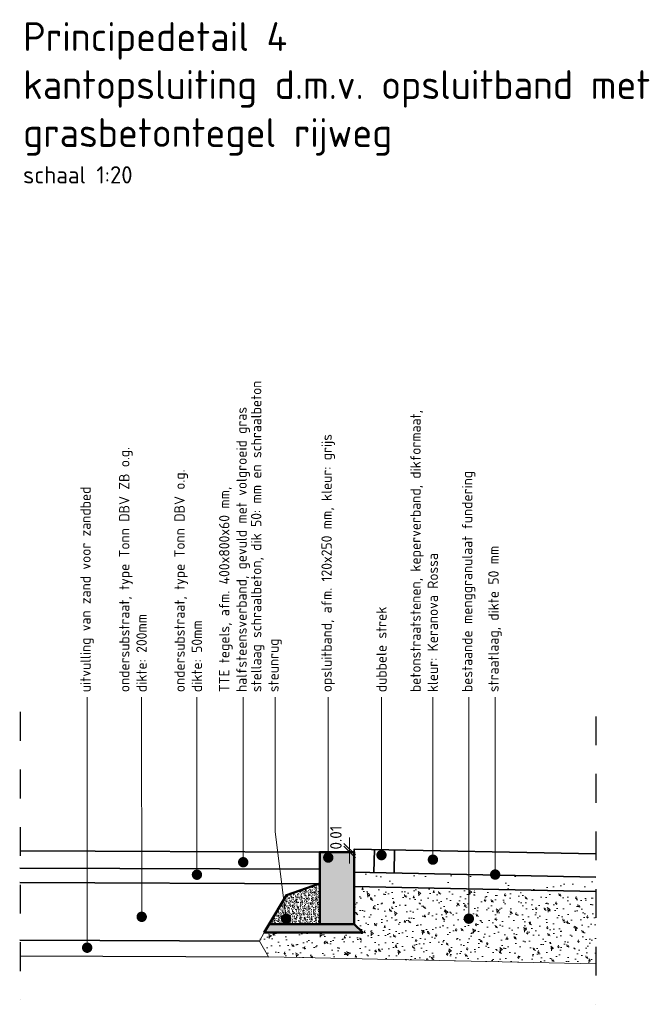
# Model space of a CAD drawing. Header units: metres. Extents: x 0 to 167615, y 0 to 462701.
# Tile 7 of 16: x 167560.39 to 167562.54, y 462694.52 to 462697.94. Entities that reach past the tile are written whole.
import ezdxf
from ezdxf import colors
from ezdxf.entities.mleader import LeaderData, LeaderLine
from ezdxf.math import Vec2, Vec3

# ---------------------------------------------------------------- set-up
doc = ezdxf.new("R2010")
doc.units = ezdxf.units.M
doc.header["$LTSCALE"] = 0.02
doc.linetypes.add('VH-OPSLUITBAND_120X250', pattern=[26, 16, -4, 2, -4])
doc.linetypes.add('XX-AFBREEK', pattern=[7, 4, -1, 1, -1])
for name, color, linetype, lineweight in [('B-WE-VH-VERHARDING_FUNDERING-AD', 252, 'Continuous', 18), ('B-WE-VH-VERHARDING_FUNDERING_GRANULAAT_MENG-G', 8, 'Continuous', 18), ('N-WE-GC-BETONVORM-AD-20', 254, 'Continuous', 18), ('N-WE-GW-GROND_ZAND_FUNDERINGSZAND-AD-20', 7, 'Continuous', 18), ('N-WE-GW-GROND_ZAND_FUNDERINGSZAND-G', 7, 'Continuous', 35), ('N-WE-GW-GROND_ZAND_FUNDERINGSZAND-GD', 7, 'Continuous', 50), ('N-WE-GW-MAAIVELD-GD', 90, 'GW-MAAIVELD', 25), ('N-WE-VH-KANTOPSLUITING_OPSLUITBAND_120X250-GD', 150, 'VH-OPSLUITBAND_120X250', 50), ('N-WE-VH-VERHARDING_BETON_SCHRAAL-AD', 254, 'Continuous', 18), ('N-WE-VH-VERHARDING_BETON_SCHRAAL-GD', 10, 'Continuous', 50), ('N-WE-VH-VERHARDING_BETONSTRAATSTEEN-G', 10, 'Continuous', 35), ('N-WE-VH-VERHARDING_FUNDERING-AD-20', 1, 'Continuous', 9), ('N-WE-VH-VERHARDING_FUNDERING-G', 7, 'Continuous', 35), ('N-WE-VH-VERHARDING_GRASBETONSTEEN-G', 70, 'Continuous', 35), ('X-XX-AL-AANPIJLING-T18', 10, 'Continuous', 18), ('X-XX-AL-AFBREEKLIJN-GD', 8, 'XX-AFBREEK', 25), ('X-XX-AL-M', 7, 'Continuous', 18), ('X-XX-AL-T50', 130, 'Continuous', 50)]:
    doc.layers.add(name, color=color, linetype=linetype, lineweight=lineweight)
doc.styles.add('NLCS-ISO', font='NLCS-ISO.ttf')
doc.styles.add('NLCS-ISO-M20-T50', font='NLCS-ISO.ttf', dxfattribs={"height": 0.1})
doc.linetypes.add('GW-MAAIVELD', pattern='A,12,[40,NLCS.SHX,S=1,R=0,X=0,Y=-0.5],12', length=24)
doc.dimstyles.new('NLCS RODOR-DIM-020$0', dxfattribs={"dimscale": 0.02, "dimtxt": 2, "dimasz": 2, "dimexe": 1.25, "dimexo": 0.625, "dimtad": 1, "dimzin": 1, "dimdsep": 46, "dimtxsty": 'NLCS-ISO', "dimblk": 'OBLIQUE', "dimcen": 0, "dimse1": 1, "dimse2": 1, "dimclrd": 256, "dimclre": 1, "dimclrt": 256, "dimadec": 0, "dimazin": 0, "dimtfac": 1, "dimtmove": 2, "dimatfit": 3, "dimfxl": 1, "dimtolj": 1, "dimtzin": 0, "dimlwd": -1, "dimlwe": -1, "dimarcsym": 0})

# ---------------------------------------------------------------- blocks, each defined once
blk = doc.blocks.new('_Dot')
at = {"color": 0, "linetype": 'ByBlock', "lineweight": -2}
blk.add_line((-0.5, 0), (-1, 0), dxfattribs=at)
at = {"color": 0, "linetype": 'ByBlock', "const_width": 0.5}
blk.add_lwpolyline([(-0.25, 0, 1), (0.25, 0, 1)], format="xyb", close=True, dxfattribs=at)
blk = doc.blocks.new('_Oblique')
at = {"color": 0, "linetype": 'ByBlock', "lineweight": -2}
blk.add_line((-0.5, -0.5), (0.5, 0.5), dxfattribs=at)
blk = doc.blocks.new('*D7')
at = {"layer": 'Defpoints', "color": 0, "transparency": 16777216}
for p in [(167561.5352, 462695.0564), (167561.5511, 462695.0464), (167561.5513, 462695.0564)]:
    blk.add_point(p, dxfattribs=at)
at = {"layer": 'X-XX-AL-M', "transparency": 16777216}
for p, q in [((167561.5352, 462695.0564), (167561.5352, 462695.0964)), ((167561.5352, 462695.0464), (167561.5352, 462695.0564)), ((167561.5352, 462695.0464), (167561.5352, 462695.0064))]:
    blk.add_line(p, q, dxfattribs=at)
at = {"layer": 'X-XX-AL-M', "transparency": 16777216, "xscale": 0.04, "yscale": 0.04, "zscale": 0.04}
for p, rotation in [((167561.5352, 462695.0564), 270), ((167561.5352, 462695.0464), 90)]:
    blk.add_blockref('_Oblique', p, dxfattribs=dict(at, rotation=rotation))
at = {"layer": 'X-XX-AL-M', "transparency": 16777216, "insert": (167561.4873, 462695.0964), "char_height": 0.04, "attachment_point": 5, "rotation": 90, "style": 'NLCS-ISO'}
blk.add_mtext('\\A1;0.01', dxfattribs=at)

msp = doc.modelspace()

# ---------------------------------------------------------------- hatches: boundary and pattern name
at = {"layer": 'B-WE-VH-VERHARDING_FUNDERING-AD'}
h = msp.add_hatch(dxfattribs=at)
h.set_pattern_fill('AR-CONC', color=256, scale=0.01, angle=48.8532)
h.set_pattern_definition([(98.853192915, (-13.6579, -3.64622), (0.0519204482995, 0.0498825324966), [0.0075, -0.0825]), (43.853192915, (-13.6579, -3.64622), (-0.06577173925, 0.039045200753), [0.006, -0.066]), (149.304637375, (-13.65357, -3.642064), (-0.013851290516, 0.088927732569), [0.0063740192, -0.0701142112]), (95.037392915, (-13.67296, -3.63306), (0.082687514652, 0.069475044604), [0.01125, -0.12375]), (145.488828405, (-13.66607, -3.62727), (-0.011853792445, 0.13447857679), [0.0095610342, -0.105171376]), (40.037356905, (-13.67296, -3.63306), (-0.011853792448, 0.13447857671), [0.009, -0.0990000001]), (69.853192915, (-13.662614, -3.62882), (0.069594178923, 0.0184567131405), [0.0075, -0.0825]), (14.853192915, (-13.662614, -3.62882), (-0.038595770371, 0.066036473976), [0.006, -0.066]), (120.304637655, (-13.656814, -3.62728), (0.030998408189, 0.084493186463), [0.006374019, -0.0701142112]), (86.353192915, (-13.657899, -3.64622), (-0.0242676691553, 0.0228197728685), [0, -0.0652, 0, -0.067, 0, -0.06625]), (56.353192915, (-13.6579, -3.64622), (-0.0123905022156, 0.0457617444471), [0, -0.0382, 0, -0.0637, 0, -0.02525]), (16.353192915, (-13.672572, -3.663014), (0.036823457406, 0.0387141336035), [0, -0.025, 0, -0.078, 0, -0.1035]), (6.353192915, (-13.67915, -3.670544), (0.0308349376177, 0.0505022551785), [0, -0.0325, 0, -0.0518, 0, -0.0735])])
h.paths.add_polyline_path([(167561.2533, 462694.6819), (167561.2214, 462694.7372), (167561.2385, 462694.7667), (167561.5808, 462694.7667), (167561.5511, 462694.7964), (167561.5511, 462694.9263), (167562.39, 462694.8978), (167562.39, 462694.6582)])
at = {"layer": 'N-WE-GC-BETONVORM-AD-20'}
h = msp.add_hatch(color=256, dxfattribs=at)
h.dxf.hatch_style = 1
h.paths.add_polyline_path([(167561.4311, 462694.7964), (167561.5511, 462694.7964), (167561.5511, 462695.0464), (167561.4311, 462695.0464)])
at = {"layer": 'N-WE-GW-GROND_ZAND_FUNDERINGSZAND-AD-20'}
h = msp.add_hatch(dxfattribs=at)
h.set_pattern_fill('AGW-GROND_ZAND_FUNDERINGSZAND', color=256, scale=0.05, pattern_type=2)
h.set_pattern_definition([(37.5, (-13.6579, -3.64622), (-0.003149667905, 0.096341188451), [0, -0.076, 0, -0.085, 0, -0.08125]), (7.5, (-13.6579, -3.64622), (0.088488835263, 0.14110730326), [0, -0.041, 0, -0.0685, 0, -0.02625]), (327.5, (-13.7194, -3.64622), (0.155707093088, 0.000282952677), [0, -0.025, 0, -0.09, 0, -0.1175]), (317.5, (-13.7194, -3.64622), (0.15030633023, 0.043883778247), [0, -0.0125, 0, -0.059, 0, -0.0675])])
h.paths.add_polyline_path([(167561.5511, 462694.9764), (167561.5511, 462694.9263), (167562.39, 462694.9096), (167562.39, 462694.9596)])
at = {"layer": 'N-WE-VH-VERHARDING_BETON_SCHRAAL-AD'}
h = msp.add_hatch(dxfattribs=at)
h.set_pattern_fill('ACO-BETON_LICHT-SO', color=256, scale=0.005, pattern_type=2)
h.set_pattern_definition([(50, (-11.617152, -3.778844), (0.0182184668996, -0.0015939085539), [0.001905, -0.020955]), (355, (-11.617152, -3.778844), (-0.0035242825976, 0.0191056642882), [0.001524, -0.016764]), (100.451, (-11.615633, -3.778977), (0.0146942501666, 0.017511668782), [0.001619, -0.017809]), (46.1842, (-11.617152, -3.773764), (0.0271079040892, -0.0042042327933), [0.0028575, -0.0314325]), (96.6356, (-11.614893, -3.774114), (0.0237404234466, 0.024742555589), [0.0024285, -0.0267135]), (351.184, (-11.617152, -3.773764), (0.0237404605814, 0.024742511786), [0.002286, -0.025146]), (21, (-11.614612, -3.775034), (0.01516148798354, -0.01022655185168), [0.001905, -0.020955]), (326, (-11.614612, -3.775034), (0.0061802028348, 0.0184187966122), [0.001524, -0.016764]), (71.4514, (-11.613348, -3.775886), (0.021341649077, 0.0081922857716), [0.001619, -0.017809]), (37.5, (-11.6171515, -3.778844), (0.00030886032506, 0.008455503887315), [0, -0.0165608, 0, -0.017018, 0, -0.0168275]), (7.5, (-11.6171515, -3.778844), (0.00668196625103, 0.01001805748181), [0, -0.0097028, 0, -0.0161798, 0, -0.0064135]), (327.5, (-11.622816, -3.778844), (0.01355905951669, -0.00057287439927), [0, -0.00635, 0, -0.019812, 0, -0.026289]), (317.5, (-11.625356, -3.778844), (0.0148129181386, 0.00254264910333), [0, -0.008255, 0, -0.0131572, 0, -0.018669])])
h.paths.add_polyline_path([(167561.4311, 462694.7964), (167561.4311, 462694.9367), (167561.3154, 462694.8967), (167561.256, 462694.7964)])
at = {"layer": 'N-WE-VH-VERHARDING_FUNDERING-AD-20'}
h = msp.add_hatch(dxfattribs=at)
h.set_pattern_fill('AVH-FUNDERING_ZAND', color=256, scale=0.003, pattern_type=2)
h.set_pattern_definition([(37.5, (-8.4609236, -3.8333), (-0.00018898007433, 0.00578047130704), [0, -0.00456, 0, -0.0051, 0, -0.004875]), (7.5, (-8.460924, -3.8333), (0.0053093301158, 0.00846643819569), [0, -0.00246, 0, -0.00411, 0, -0.001575]), (327.5, (-8.4646136, -3.8333), (0.009342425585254, 1.697716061e-05), [0, -0.0015, 0, -0.0054, 0, -0.00705]), (317.5, (-8.464614, -3.8333), (0.00901837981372, 0.0026330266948), [0, -0.00075, 0, -0.00354, 0, -0.00405])])
h.paths.add_polyline_path([(167561.5808, 462694.7667), (167561.5511, 462694.7964), (167561.2556, 462694.7964), (167561.2385, 462694.7667)])

# ---------------------------------------------------------------- linework, layer by layer
at = {"layer": 'B-WE-VH-VERHARDING_FUNDERING_GRANULAAT_MENG-G', "flags": 128}
msp.add_lwpolyline([(167562.39, 462694.6582), (167561.2533, 462694.6819), (167561.2214, 462694.7372), (167561.2385, 462694.7667), (167561.2385, 462694.7667), (167561.5808, 462694.7667), (167561.5511, 462694.7964), (167561.5511, 462694.9263), (167562.39, 462694.9096)], dxfattribs=at)
at = {"layer": 'N-WE-GW-GROND_ZAND_FUNDERINGSZAND-G', "flags": 128}
for points in [[(167561.4307, 462694.9364), (167560.3896, 462694.9405)], [(167561.5485, 462694.9264), (167562.39, 462694.9096)]]:
    msp.add_lwpolyline(points, dxfattribs=at)
at = {"layer": 'N-WE-GW-GROND_ZAND_FUNDERINGSZAND-GD'}
msp.add_lwpolyline([(167561.4311, 462694.7964), (167561.4311, 462694.9367), (167561.3154, 462694.8967), (167561.2556, 462694.7964)], close=True, dxfattribs=at)
at = {"layer": 'N-WE-GW-MAAIVELD-GD', "flags": 128}
msp.add_lwpolyline([(167560.39, 462694.6854), (167561.2533, 462694.6819)], dxfattribs=at)
at = {"layer": 'N-WE-VH-KANTOPSLUITING_OPSLUITBAND_120X250-GD', "linetype": 'Continuous', "flags": 128}
msp.add_lwpolyline([(167561.4311, 462694.7964), (167561.5511, 462694.7964), (167561.5511, 462695.0464), (167561.4311, 462695.0464)], close=True, dxfattribs=at)
at = {"layer": 'N-WE-VH-VERHARDING_BETON_SCHRAAL-GD', "flags": 128}
msp.add_lwpolyline([(167561.5511, 462694.7964), (167561.2556, 462694.7964), (167561.2385, 462694.7667), (167561.5808, 462694.7667)], close=True, dxfattribs=at)
at = {"layer": 'N-WE-VH-VERHARDING_BETONSTRAATSTEEN-G', "flags": 128}
for points in [[(167561.5511, 462695.0564), (167561.5511, 462695.0564), (167562.39, 462695.0396)], [(167561.5511, 462695.0464), (167561.5511, 462695.0564)], [(167561.6211, 462695.055), (167561.6211, 462695.055), (167561.6195, 462694.975)], [(167561.6911, 462695.0536), (167561.6895, 462694.9736)], [(167561.5495, 462694.9764), (167562.39, 462694.9596)]]:
    msp.add_lwpolyline(points, dxfattribs=at)
at = {"layer": 'N-WE-VH-VERHARDING_FUNDERING-G', "flags": 128}
msp.add_lwpolyline([(167561.2214, 462694.7372), (167560.3888, 462694.7405)], dxfattribs=at)
at = {"layer": 'N-WE-VH-VERHARDING_GRASBETONSTEEN-G', "flags": 128}
for points in [[(167561.4311, 462695.0464), (167560.39, 462695.0505)], [(167561.4309, 462694.9864), (167560.3898, 462694.9905)]]:
    msp.add_lwpolyline(points, dxfattribs=at)
at = {"layer": 'X-XX-AL-AFBREEKLIJN-GD'}
for p, q in [((167560.39, 462695.5328), (167560.39, 462694.5328)), ((167562.39, 462695.5176), (167562.39, 462694.5176))]:
    msp.add_line(p, q, dxfattribs=at)

# ---------------------------------------------------------------- texts
at = {"layer": 'X-XX-AL-T50', "ltscale": 0.5, "insert": (167560.4006, 462697.9282), "char_height": 0.1, "width": 2.321051, "attachment_point": 1, "style": 'NLCS-ISO-M20-T50'}
msp.add_mtext('{\\C4;Principedetail 4\\Pkantopsluiting d.m.v. opsluitband met grasbetontegel rijweg\\P\\H0.6x;\\C3;schaal 1:20}', dxfattribs=at)

# ---------------------------------------------------------------- dimensions: what is measured, and where the dimension line sits
at = {"layer": 'X-XX-AL-M'}
dim = msp.add_linear_dim(base=(167561.5352, 462695.0564), p1=(167561.5511, 462695.0464), p2=(167561.5513, 462695.0564), angle=90, dimstyle='NLCS RODOR-DIM-020$0', dxfattribs=at)
dim.commit()
dim.dimension.update_dxf_attribs({"geometry": '*D7', "text_midpoint": (167561.4873, 462695.0964), "dimtype": 160})

# ---------------------------------------------------------------- leaders
at = {"layer": 'X-XX-AL-AANPIJLING-T18'}
ml = msp.add_multileader_mtext('Standard', dxfattribs=at)
ml.set_content('{\\C2;stellaag schraalbeton, dik 50: mm en schraalbeton steunrug}', color=256, style='NLCS-ISO-M20-T50')
ml.set_leader_properties(color=256, linetype='ByLayer', lineweight=-1)
ml.set_arrow_properties(name='DOT')
ml.build(insert=Vec2(0, 0))
ml.multileader.update_dxf_attribs({"text_left_attachment_type": 3, "text_right_attachment_type": 5, "dogleg_length": 0.036, "arrow_head_size": 0.036})
ctx = ml.context
ctx.base_point, ctx.char_height, ctx.arrow_head_size, ctx.landing_gap_size, ctx.plane_origin, ctx.plane_x_axis, ctx.plane_y_axis = Vec3(167561.2758, 462695.5837), 0.036, 0.036, 0.018, Vec3(167561.2758, 462694.9902), Vec3(0, 1), Vec3(-1, 0)
ctx.left_attachment, ctx.right_attachment = 3, 5
notes = []
notes.append((ctx, [(0, (1, 1, 0), (167561.2758, 462695.5091), (0, 1), 0.0746, [(0, [(167561.3144, 462694.8149), (167561.2763, 462695.1165)], 0, [])])]))
ctx.mtext.insert, ctx.mtext.text_direction, ctx.mtext.rotation, ctx.mtext.width, ctx.mtext.flow_direction = Vec3(167561.1924, 462695.6017), Vec3(0, 1), 1.570796, 1.197054, 5
ml = msp.add_multileader_mtext('Standard', dxfattribs=at)
ml.set_content('{\\C2;TTE tegels, afm. 400x800x60 mm, halfsteensverband, gevuld met volgroeid gras}', color=256, style='NLCS-ISO-M20-T50')
ml.set_leader_properties(color=256, linetype='ByLayer', lineweight=-1)
ml.set_arrow_properties(name='DOT')
ml.build(insert=Vec2(0, 0))
ml.multileader.update_dxf_attribs({"text_left_attachment_type": 3, "text_right_attachment_type": 5, "dogleg_length": 0.036, "arrow_head_size": 0.036})
ctx = ml.context
ctx.base_point, ctx.char_height, ctx.arrow_head_size, ctx.landing_gap_size, ctx.plane_origin, ctx.plane_x_axis, ctx.plane_y_axis = Vec3(167561.1649, 462695.5837), 0.036, 0.036, 0.018, Vec3(167561.1649, 462695.0288), Vec3(0, 1), Vec3(-1, 0)
ctx.left_attachment, ctx.right_attachment = 3, 5
notes.append((ctx, [(0, (1, 1, 0), (167561.1649, 462695.5477), (0, 1), 0.036, [(0, [(167561.1654, 462695.011)], 0, [])])]))
ctx.mtext.insert, ctx.mtext.text_direction, ctx.mtext.rotation, ctx.mtext.width, ctx.mtext.flow_direction = Vec3(167561.0815, 462695.6017), Vec3(0, 1), 1.570796, 1.058617, 5
ml = msp.add_multileader_mtext('Standard', dxfattribs=at)
ml.set_content('{\\C2;opsluitband, afm. 120x250 mm, kleur: grijs}', color=256, style='NLCS-ISO-M20-T50')
ml.set_leader_properties(color=256, linetype='ByLayer', lineweight=-1)
ml.set_arrow_properties(name='DOT')
ml.build(insert=Vec2(0, 0))
ml.multileader.update_dxf_attribs({"text_left_attachment_type": 3, "text_right_attachment_type": 5, "dogleg_length": 0.036, "arrow_head_size": 0.036})
ctx = ml.context
ctx.base_point, ctx.char_height, ctx.arrow_head_size, ctx.landing_gap_size, ctx.plane_origin, ctx.plane_x_axis, ctx.plane_y_axis = Vec3(167561.4605, 462695.5837), 0.036, 0.036, 0.018, Vec3(167561.4605, 462695.2578), Vec3(0, 1), Vec3(-1, 0)
ctx.left_attachment, ctx.right_attachment = 3, 5
notes.append((ctx, [(0, (1, 1, 0), (167561.4605, 462695.5499), (0, 1), 0.0337, [(0, [(167561.4609, 462695.027)], 0, [])])]))
ctx.mtext.insert, ctx.mtext.text_direction, ctx.mtext.rotation, ctx.mtext.width, ctx.mtext.flow_direction = Vec3(167561.4371, 462695.6017), Vec3(0, 1), 1.570796, 1.058617, 5
ml = msp.add_multileader_mtext('Standard', dxfattribs=at)
ml.set_content('{\\C2;dubbele strek}', color=256, style='NLCS-ISO-M20-T50')
ml.set_leader_properties(color=256, linetype='ByLayer', lineweight=-1)
ml.set_arrow_properties(name='DOT')
ml.build(insert=Vec2(0, 0))
ml.multileader.update_dxf_attribs({"text_left_attachment_type": 3, "text_right_attachment_type": 5, "dogleg_length": 0.036, "arrow_head_size": 0.036})
ctx = ml.context
ctx.base_point, ctx.char_height, ctx.arrow_head_size, ctx.landing_gap_size, ctx.plane_origin, ctx.plane_x_axis, ctx.plane_y_axis = Vec3(167561.6453, 462695.5837), 0.036, 0.036, 0.018, Vec3(167561.6453, 462695.0288), Vec3(0, 1), Vec3(-1, 0)
ctx.left_attachment, ctx.right_attachment = 3, 5
notes.append((ctx, [(0, (1, 1, 0), (167561.6453, 462695.5477), (0, 1), 0.036, [(0, [(167561.6458, 462695.0356)], 0, [])])]))
ctx.mtext.insert, ctx.mtext.text_direction, ctx.mtext.rotation, ctx.mtext.width, ctx.mtext.flow_direction = Vec3(167561.6273, 462695.6017), Vec3(0, 1), 1.570796, 1.058617, 5
ml = msp.add_multileader_mtext('Standard', dxfattribs=at)
ml.set_content('{\\C2;betonstraatstenen, keperverband, dikformaat, kleur: Keranova Rossa}', color=256, style='NLCS-ISO-M20-T50')
ml.set_leader_properties(color=256, linetype='ByLayer', lineweight=-1)
ml.set_arrow_properties(name='DOT')
ml.build(insert=Vec2(0, 0))
ml.multileader.update_dxf_attribs({"text_left_attachment_type": 3, "text_right_attachment_type": 5, "dogleg_length": 0.036, "arrow_head_size": 0.036})
ctx = ml.context
ctx.base_point, ctx.char_height, ctx.arrow_head_size, ctx.landing_gap_size, ctx.plane_origin, ctx.plane_x_axis, ctx.plane_y_axis = Vec3(167561.8239, 462695.5837), 0.036, 0.036, 0.018, Vec3(167561.8239, 462695.0288), Vec3(0, 1), Vec3(-1, 0)
ctx.left_attachment, ctx.right_attachment = 3, 5
notes.append((ctx, [(0, (1, 1, 0), (167561.8239, 462695.5477), (0, 1), 0.036, [(0, [(167561.8244, 462695.0199)], 0, [])])]))
ctx.mtext.insert, ctx.mtext.text_direction, ctx.mtext.rotation, ctx.mtext.width, ctx.mtext.flow_direction = Vec3(167561.7459, 462695.6017), Vec3(0, 1), 1.570796, 1.058617, 5
ml = msp.add_multileader_mtext('Standard', dxfattribs=at)
ml.set_content('{\\C2;bestaande menggranulaat fundering}', color=256, style='NLCS-ISO-M20-T50')
ml.set_leader_properties(color=256, linetype='ByLayer', lineweight=-1)
ml.set_arrow_properties(name='DOT')
ml.build(insert=Vec2(0, 0))
ml.multileader.update_dxf_attribs({"text_left_attachment_type": 3, "text_right_attachment_type": 5, "dogleg_length": 0.036, "arrow_head_size": 0.036})
ctx = ml.context
ctx.base_point, ctx.char_height, ctx.arrow_head_size, ctx.landing_gap_size, ctx.plane_origin, ctx.plane_x_axis, ctx.plane_y_axis = Vec3(167561.9488, 462695.5837), 0.036, 0.036, 0.018, Vec3(167561.9488, 462695.0288), Vec3(0, 1), Vec3(-1, 0)
ctx.left_attachment, ctx.right_attachment = 3, 5
notes.append((ctx, [(0, (1, 1, 0), (167561.9488, 462695.5477), (0, 1), 0.036, [(0, [(167561.9493, 462694.8149)], 0, [])])]))
ctx.mtext.insert, ctx.mtext.text_direction, ctx.mtext.rotation, ctx.mtext.width, ctx.mtext.flow_direction = Vec3(167561.9254, 462695.6017), Vec3(0, 1), 1.570796, 1.058617, 5
ml = msp.add_multileader_mtext('Standard', dxfattribs=at)
ml.set_content('{\\C2;straatlaag, dikte 50 mm}', color=256, style='NLCS-ISO-M20-T50')
ml.set_leader_properties(color=256, linetype='ByLayer', lineweight=-1)
ml.set_arrow_properties(name='DOT')
ml.build(insert=Vec2(0, 0))
ml.multileader.update_dxf_attribs({"text_left_attachment_type": 3, "text_right_attachment_type": 5, "dogleg_length": 0.036, "arrow_head_size": 0.036})
ctx = ml.context
ctx.base_point, ctx.char_height, ctx.arrow_head_size, ctx.landing_gap_size, ctx.plane_origin, ctx.plane_x_axis, ctx.plane_y_axis = Vec3(167562.0403, 462695.5837), 0.036, 0.036, 0.018, Vec3(167562.0403, 462695.0288), Vec3(0, 1), Vec3(-1, 0)
ctx.left_attachment, ctx.right_attachment = 3, 5
notes.append((ctx, [(0, (1, 1, 0), (167562.0403, 462695.5477), (0, 1), 0.036, [(0, [(167562.0407, 462694.9681)], 0, [])])]))
ctx.mtext.insert, ctx.mtext.text_direction, ctx.mtext.rotation, ctx.mtext.width, ctx.mtext.flow_direction = Vec3(167562.0169, 462695.6017), Vec3(0, 1), 1.570796, 1.058617, 5
ml = msp.add_multileader_mtext('Standard', dxfattribs=at)
ml.set_content('{\\C2;uitvulling van zand voor zandbed}', color=256, style='NLCS-ISO-M20-T50')
ml.set_leader_properties(color=256, linetype='ByLayer', lineweight=-1)
ml.set_arrow_properties(name='DOT')
ml.build(insert=Vec2(0, 0))
ml.multileader.update_dxf_attribs({"text_left_attachment_type": 3, "text_right_attachment_type": 5, "dogleg_length": 0.036, "arrow_head_size": 0.036})
ctx = ml.context
ctx.base_point, ctx.char_height, ctx.arrow_head_size, ctx.landing_gap_size, ctx.plane_origin, ctx.plane_x_axis, ctx.plane_y_axis = Vec3(167560.6228, 462695.5837), 0.036, 0.036, 0.018, Vec3(167560.6228, 462695.0288), Vec3(0, 1), Vec3(-1, 0)
ctx.left_attachment, ctx.right_attachment = 3, 5
notes.append((ctx, [(0, (1, 1, 0), (167560.6228, 462695.5477), (0, 1), 0.036, [(0, [(167560.6232, 462694.7141)], 0, [])])]))
ctx.mtext.insert, ctx.mtext.text_direction, ctx.mtext.rotation, ctx.mtext.width, ctx.mtext.flow_direction = Vec3(167560.5994, 462695.6017), Vec3(0, 1), 1.570796, 0.88452, 5
ml = msp.add_multileader_mtext('Standard', dxfattribs=at)
ml.set_content('{\\C2;ondersubstraat, type Tonn DBV ZB o.g. dikte: 200mm}', color=256, style='NLCS-ISO-M20-T50')
ml.set_leader_properties(color=256, linetype='ByLayer', lineweight=-1)
ml.set_arrow_properties(name='DOT')
ml.build(insert=Vec2(0, 0))
ml.multileader.update_dxf_attribs({"text_left_attachment_type": 3, "text_right_attachment_type": 5, "dogleg_length": 0.036, "arrow_head_size": 0.036})
ctx = ml.context
ctx.base_point, ctx.char_height, ctx.arrow_head_size, ctx.landing_gap_size, ctx.plane_origin, ctx.plane_x_axis, ctx.plane_y_axis = Vec3(167560.8122, 462695.5837), 0.036, 0.036, 0.018, Vec3(167560.8122, 462695.0288), Vec3(0, 1), Vec3(-1, 0)
ctx.left_attachment, ctx.right_attachment = 3, 5
notes.append((ctx, [(0, (1, 1, 0), (167560.8122, 462695.5477), (0, 1), 0.036, [(0, [(167560.8127, 462694.8214)], 0, [])])]))
ctx.mtext.insert, ctx.mtext.text_direction, ctx.mtext.rotation, ctx.mtext.width, ctx.mtext.flow_direction = Vec3(167560.7342, 462695.6017), Vec3(0, 1), 1.570796, 0.88452, 5
ml = msp.add_multileader_mtext('Standard', dxfattribs=at)
ml.set_content('{\\C2;ondersubstraat, type Tonn DBV o.g. dikte: 50mm}', color=256, style='NLCS-ISO-M20-T50')
ml.set_leader_properties(color=256, linetype='ByLayer', lineweight=-1)
ml.set_arrow_properties(name='DOT')
ml.build(insert=Vec2(0, 0))
ml.multileader.update_dxf_attribs({"text_left_attachment_type": 3, "text_right_attachment_type": 5, "dogleg_length": 0.036, "arrow_head_size": 0.036})
ctx = ml.context
ctx.base_point, ctx.char_height, ctx.arrow_head_size, ctx.landing_gap_size, ctx.plane_origin, ctx.plane_x_axis, ctx.plane_y_axis = Vec3(167561.0043, 462695.5837), 0.036, 0.036, 0.018, Vec3(167561.0043, 462695.0288), Vec3(0, 1), Vec3(-1, 0)
ctx.left_attachment, ctx.right_attachment = 3, 5
notes.append((ctx, [(0, (1, 1, 0), (167561.0043, 462695.5477), (0, 1), 0.036, [(0, [(167561.0047, 462694.9676)], 0, [])])]))
ctx.mtext.insert, ctx.mtext.text_direction, ctx.mtext.rotation, ctx.mtext.width, ctx.mtext.flow_direction = Vec3(167560.9263, 462695.6017), Vec3(0, 1), 1.570796, 0.856667, 5
for ctx, leaders in notes:
    for number, flags, end, landing, length, lines in leaders:
        leader = LeaderData()
        leader.index, (leader.has_last_leader_line, leader.has_dogleg_vector, leader.attachment_direction) = number, flags
        leader.last_leader_point, leader.dogleg_vector, leader.dogleg_length = Vec3(end), Vec3(landing), length
        for number, points, colour, breaks in lines:
            line = LeaderLine()
            line.index, line.vertices, line.color, line.breaks = number, Vec3.list(points), colors.encode_raw_color(colour), breaks
            leader.lines.append(line)
        ctx.leaders.append(leader)

doc.saveas('drawing.dxf')
